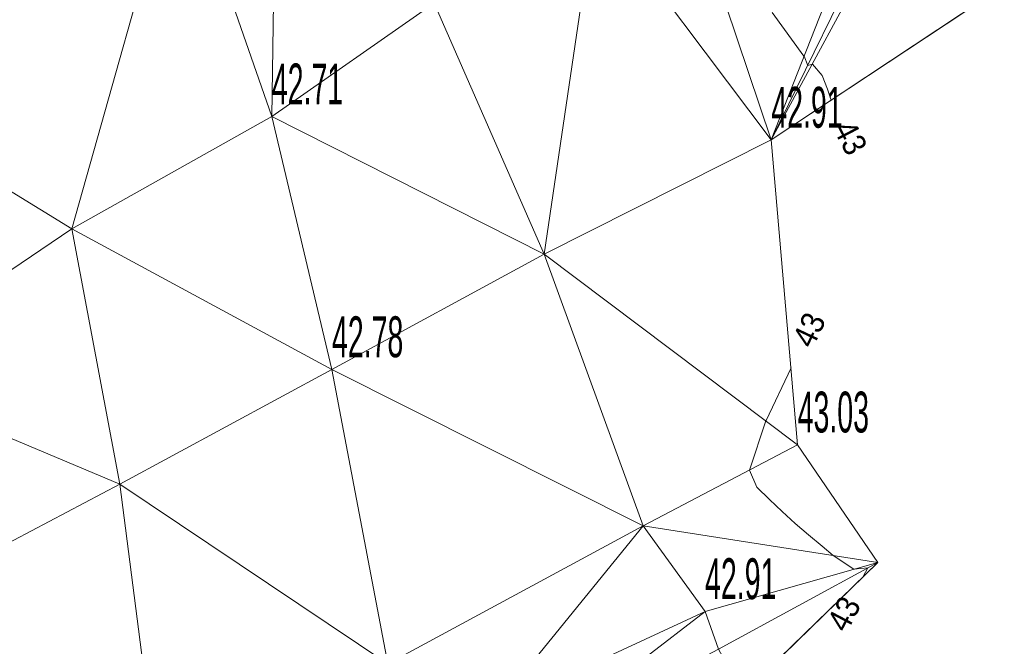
# Model space of a CAD drawing. Extents: x 79271 to 79617, y -3659238 to -3658956.
# Tile 21 of 29: x 79408 to 79442, y -3659064 to -3659043. Entities that reach past the tile are written whole.
import ezdxf
from ezdxf.enums import TextEntityAlignment as Align

# ---------------------------------------------------------------- set-up
doc = ezdxf.new("R2010")
doc.units = 0
for name, color, linetype in [('3dFace', 7, 'Continuous'), ('ELEVATION', 7, 'Continuous'), ('MCONTOUR', 7, 'Continuous'), ('POLYLINES', 7, 'Continuous')]:
    doc.layers.add(name, color=color, linetype=linetype)
doc.styles.add('Arial', font='arial.ttf', dxfattribs={"height": 1})

msp = doc.modelspace()

# ---------------------------------------------------------------- linework, layer by layer
at = {"layer": '3dFace', "color": 142, "linetype": 'Continuous', "lineweight": 0, "transparency": 33554687}
for points in [[(79413.784, -3659037.158, 42.658), (79416.974, -3659046.33, 42.705), (79417.124, -3659036.174, 42.669), (79413.784, -3659037.158, 42.658)], [(79417.124, -3659036.174, 42.669), (79416.974, -3659046.33, 42.705), (79422.537, -3659042.44, 42.74), (79417.124, -3659036.174, 42.669)], [(79400.575, -3659040.091, 42.517), (79403.673, -3659046.223, 42.567), (79413.784, -3659037.158, 42.658), (79400.575, -3659040.091, 42.517)], [(79403.673, -3659046.223, 42.567), (79410.118, -3659050.181, 42.688), (79413.784, -3659037.158, 42.658), (79403.673, -3659046.223, 42.567)], [(79413.784, -3659037.158, 42.658), (79410.118, -3659050.181, 42.688), (79416.974, -3659046.33, 42.705), (79413.784, -3659037.158, 42.658)], [(79426.31, -3659051.039, 42.797), (79428.069, -3659039.12, 42.838), (79422.537, -3659042.44, 42.74), (79426.31, -3659051.039, 42.797)], [(79426.31, -3659051.039, 42.797), (79434.102, -3659047.129, 42.914), (79428.069, -3659039.12, 42.838), (79426.31, -3659051.039, 42.797)], [(79428.069, -3659039.12, 42.838), (79434.102, -3659047.129, 42.914), (79431.375, -3659039.032, 43.009), (79428.069, -3659039.12, 42.838)], [(79431.375, -3659039.032, 43.009), (79434.102, -3659047.129, 42.914), (79437.111, -3659039.46, 43.144), (79431.375, -3659039.032, 43.009)], [(79437.111, -3659039.46, 43.144), (79434.102, -3659047.129, 42.914), (79437.634, -3659039.912, 43.157), (79437.111, -3659039.46, 43.144)], [(79437.634, -3659039.912, 43.157), (79434.102, -3659047.129, 42.914), (79437.931, -3659040.055, 43.148), (79437.634, -3659039.912, 43.157)], [(79437.931, -3659040.055, 43.148), (79434.102, -3659047.129, 42.914), (79442.091, -3659041.832, 43.249), (79437.931, -3659040.055, 43.148)], [(79426.31, -3659051.039, 42.797), (79422.537, -3659042.44, 42.74), (79416.974, -3659046.33, 42.705), (79426.31, -3659051.039, 42.797)], [(79403.673, -3659046.223, 42.567), (79402.766, -3659055.143, 42.657), (79410.118, -3659050.181, 42.688), (79403.673, -3659046.223, 42.567)], [(79419.036, -3659054.996, 42.784), (79416.974, -3659046.33, 42.705), (79410.118, -3659050.181, 42.688), (79419.036, -3659054.996, 42.784)], [(79426.31, -3659051.039, 42.797), (79416.974, -3659046.33, 42.705), (79419.036, -3659054.996, 42.784), (79426.31, -3659051.039, 42.797)], [(79426.31, -3659051.039, 42.797), (79435.005, -3659057.575, 43.029), (79434.102, -3659047.129, 42.914), (79426.31, -3659051.039, 42.797)], [(79411.76, -3659058.923, 42.74), (79410.118, -3659050.181, 42.688), (79402.766, -3659055.143, 42.657), (79411.76, -3659058.923, 42.74)], [(79419.036, -3659054.996, 42.784), (79410.118, -3659050.181, 42.688), (79411.76, -3659058.923, 42.74), (79419.036, -3659054.996, 42.784)], [(79419.036, -3659054.996, 42.784), (79429.71, -3659060.36, 42.936), (79426.31, -3659051.039, 42.797), (79419.036, -3659054.996, 42.784)], [(79426.31, -3659051.039, 42.797), (79429.71, -3659060.36, 42.936), (79435.005, -3659057.575, 43.029), (79426.31, -3659051.039, 42.797)], [(79411.76, -3659058.923, 42.74), (79402.766, -3659055.143, 42.657), (79404.48, -3659062.766, 42.678), (79411.76, -3659058.923, 42.74)], [(79411.76, -3659058.923, 42.74), (79420.95, -3659065.082, 42.839), (79419.036, -3659054.996, 42.784), (79411.76, -3659058.923, 42.74)], [(79419.036, -3659054.996, 42.784), (79420.95, -3659065.082, 42.839), (79429.71, -3659060.36, 42.936), (79419.036, -3659054.996, 42.784)], [(79429.71, -3659060.36, 42.936), (79437.756, -3659061.609, 43.015), (79435.005, -3659057.575, 43.029), (79429.71, -3659060.36, 42.936)], [(79404.48, -3659062.766, 42.678), (79413.095, -3659069.315, 42.807), (79411.76, -3659058.923, 42.74), (79404.48, -3659062.766, 42.678)], [(79411.76, -3659058.923, 42.74), (79413.095, -3659069.315, 42.807), (79420.95, -3659065.082, 42.839), (79411.76, -3659058.923, 42.74)], [(79424.583, -3659066.653, 42.823), (79429.71, -3659060.36, 42.936), (79420.95, -3659065.082, 42.839), (79424.583, -3659066.653, 42.823)], [(79431.83, -3659063.287, 42.907), (79429.71, -3659060.36, 42.936), (79424.583, -3659066.653, 42.823), (79431.83, -3659063.287, 42.907)], [(79429.71, -3659060.36, 42.936), (79431.83, -3659063.287, 42.907), (79437.756, -3659061.609, 43.015), (79429.71, -3659060.36, 42.936)], [(79431.83, -3659063.287, 42.907), (79432.29, -3659064.588, 42.776), (79437.756, -3659061.609, 43.015), (79431.83, -3659063.287, 42.907)], [(79437.756, -3659061.609, 43.015), (79432.29, -3659064.588, 42.776), (79433.124, -3659066.114, 42.876), (79437.756, -3659061.609, 43.015)], [(79404.48, -3659062.766, 42.678), (79406.848, -3659072.664, 42.577), (79413.095, -3659069.315, 42.807), (79404.48, -3659062.766, 42.678)], [(79431.83, -3659063.287, 42.907), (79424.583, -3659066.653, 42.823), (79425.424, -3659068.224, 42.792), (79431.83, -3659063.287, 42.907)], [(79431.83, -3659063.287, 42.907), (79425.424, -3659068.224, 42.792), (79432.29, -3659064.588, 42.776), (79431.83, -3659063.287, 42.907)]]:
    msp.add_3dface(points, dxfattribs=at)
at = {"layer": 'MCONTOUR', "color": 9, "linetype": 'Continuous', "lineweight": 9, "transparency": 33554687}
for p, q in [((79434.777, -3659054.939, 43), (79433.922, -3659056.746, 43)), ((79433.917, -3659056.757, 43), (79433.353, -3659058.444, 43)), ((79433.922, -3659056.746, 43), (79433.917, -3659056.757, 43)), ((79433.353, -3659058.444, 43), (79433.608, -3659059.035, 43)), ((79433.608, -3659059.035, 43), (79434.035, -3659059.457, 43)), ((79434.035, -3659059.457, 43), (79434.473, -3659059.869, 43)), ((79434.473, -3659059.869, 43), (79434.922, -3659060.27, 43)), ((79434.922, -3659060.27, 43), (79435.378, -3659060.664, 43)), ((79435.378, -3659060.664, 43), (79435.84, -3659061.052, 43)), ((79435.84, -3659061.052, 43), (79436.226, -3659061.371, 43)), ((79436.226, -3659061.371, 43), (79436.932, -3659061.842, 43)), ((79436.932, -3659061.842, 43), (79437.412, -3659061.796, 43)), ((79437.412, -3659061.796, 43), (79437.255, -3659062.096, 43))]:
    msp.add_line(p, q, dxfattribs=at)
at = {"layer": 'MCONTOUR', "color": 9, "linetype": 'Continuous', "lineweight": 9, "elevation": 43}
msp.add_lwpolyline([(79434.128, -3659042.759), (79435.221, -3659044.252), (79435.224, -3659044.257), (79435.227, -3659044.262), (79435.352, -3659044.576), (79435.509, -3659044.53), (79435.846, -3659044.919), (79436.028, -3659045.388), (79436.152, -3659045.769)], dxfattribs=at)
at = {"layer": 'POLYLINES', "color": 151, "linetype": 'Continuous', "lineweight": 9, "transparency": 33554687}
for p, q in [((79434.102, -3659047.129, 42.914), (79442.091, -3659041.832, 43.249)), ((79434.102, -3659047.129, 42.914), (79442.091, -3659041.832, 43.249)), ((79434.102, -3659047.129, 42.914), (79442.091, -3659041.832, 43.249)), ((79435.005, -3659057.575, 43.029), (79434.102, -3659047.129, 42.914)), ((79435.005, -3659057.575, 43.029), (79434.102, -3659047.129, 42.914)), ((79435.005, -3659057.575, 43.029), (79434.102, -3659047.129, 42.914)), ((79437.756, -3659061.609, 43.015), (79435.005, -3659057.575, 43.029)), ((79437.756, -3659061.609, 43.015), (79435.005, -3659057.575, 43.029)), ((79437.756, -3659061.609, 43.015), (79435.005, -3659057.575, 43.029)), ((79433.124, -3659066.114, 42.876), (79437.756, -3659061.609, 43.015)), ((79433.124, -3659066.114, 42.876), (79437.756, -3659061.609, 43.015)), ((79433.124, -3659066.114, 42.876), (79437.756, -3659061.609, 43.015))]:
    msp.add_line(p, q, dxfattribs=at)
at = {"layer": 'POLYLINES', "color": 18, "linetype": 'Continuous', "lineweight": 9, "transparency": 33554687}
for p, q in [((79434.102, -3659047.129, 42.914), (79442.091, -3659041.832, 43.249)), ((79435.005, -3659057.575, 43.029), (79434.102, -3659047.129, 42.914)), ((79437.756, -3659061.609, 43.015), (79435.005, -3659057.575, 43.029)), ((79433.124, -3659066.114, 42.876), (79437.756, -3659061.609, 43.015))]:
    msp.add_line(p, q, dxfattribs=at)

# ---------------------------------------------------------------- texts
at = {"layer": 'ELEVATION', "color": 8, "transparency": 33554687, "style": 'Arial', "width": 0.5}
for s, p in [('42.71', (79416.974, -3659046.33, 42.705)), ('42.91', (79434.102, -3659047.129, 42.914)), ('42.78', (79419.036, -3659054.996, 42.784)), ('43.03', (79435.005, -3659057.575, 44.5)), ('42.91', (79431.83, -3659063.287, 42.907))]:
    msp.add_text(s, height=1.4, dxfattribs=at).set_placement(p, align=Align.BOTTOM_LEFT)
at = {"layer": 'MCONTOUR', "color": 9, "transparency": 33554687, "style": 'Arial', "width": 0.9}
for rotation, p in [(297.4329, (79436.816, -3659047.048, 44.5)), (64.6902, (79435.393, -3659053.637, 44.5)), (62.3411, (79436.587, -3659063.371, 44.5))]:
    msp.add_text('43', height=0.8, rotation=rotation, dxfattribs=at).set_placement(p, align=Align.MIDDLE_CENTER)

doc.saveas('drawing.dxf')
